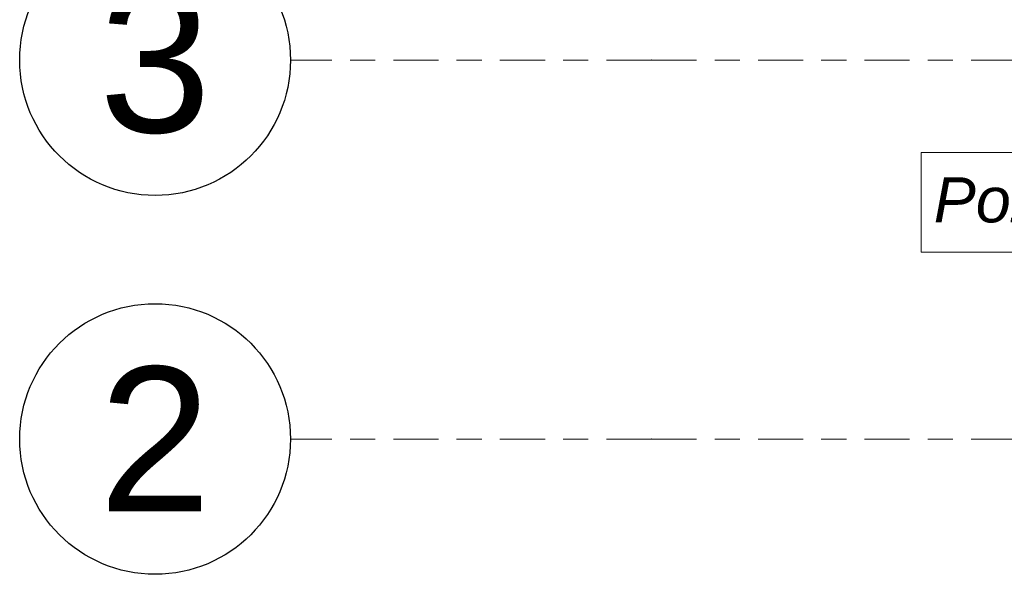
# Model space of a CAD drawing. Header units: millimetres. Extents: x 53458 to 226409, y -124561 to 60561.
# Tile 17 of 133: x 61395 to 64122, y -109918 to -108380. Entities that reach past the tile are written whole.
import ezdxf
from ezdxf.enums import TextEntityAlignment as Align

# ---------------------------------------------------------------- set-up
doc = ezdxf.new("R2010")
doc.units = ezdxf.units.MM
doc.linetypes.add('SIM-Wegliniec-11.03.2025-Parter$0$Przerywana podwójnie', pattern=[295, 125, -50, 70, -50])
doc.layers.add('_xref', color=250, linetype='Continuous')
for name, color, linetype, lineweight in [('SIM-Wegliniec-11.03.2025-Parter$0$Nowe_A-Konstrukcja Opis_Nr_pióra__58', 250, 'Continuous', 0), ('SIM-Wegliniec-11.03.2025-Parter$0$Nowe_A-Osi_Nr_pióra__20', 250, 'Continuous', 0), ('SIM-Wegliniec-11.03.2025-Parter$0$Nowe_A-Osi_Nr_pióra__25', 250, 'Continuous', 0), ('SIM-Wegliniec-11.03.2025-Parter$0$Nowe_A-Osi_Nr_pióra__6', 250, 'Continuous', 0)]:
    doc.layers.add(name, color=color, linetype=linetype, lineweight=lineweight)
doc.styles.add('SIM-Wegliniec-11.03.2025-Parter$0$STYL_AUTOMATYCZNY_1', font='arial.ttf')
doc.styles.add('SIM-Wegliniec-11.03.2025-Parter$0$STYL_AUTOMATYCZNY_3', font='arial.ttf')
doc.dimstyles.new('SIM-Wegliniec-11.03.2025-Parter$0$STYL_AUTOMATYCZNY__9', dxfattribs={"dimtxt": 0.18, "dimasz": 76, "dimexe": 0.18, "dimexo": 0.0625, "dimgap": 0, "dimtad": 0, "dimtih": 1, "dimtoh": 1, "dimdec": 4, "dimzin": 0, "dimdsep": 46, "dimcen": 0.09, "dimadec": 0, "dimazin": 0, "dimtfac": 1, "dimtdec": 4, "dimtmove": 0, "dimatfit": 3, "dimldrblk": 'SIM-Wegliniec-11.03.2025-Parter$0$ARROWHEAD_16', "dimfxl": 1, "dimtolj": 1, "dimtzin": 0, "dimarcsym": 0})

# ---------------------------------------------------------------- blocks, each defined once
blk = doc.blocks.new('SIM-Wegliniec-11.03.2025-Parter$0$ARROWHEAD_16')
at = {"linetype": 'Continuous', "lineweight": 0}
blk.add_hatch(color=0, dxfattribs=at).paths.add_polyline_path([(-0.9093, 0.525), (0, 0), (-0.9093, -0.525)])
at = {"color": 0, "linetype": 'Continuous', "lineweight": 0}
blk.add_line((0, 0), (-1, 0), dxfattribs=at)
blk = doc.blocks.new('SIM-Wegliniec-11.03.2025-Parter')
at = {"layer": 'SIM-Wegliniec-11.03.2025-Parter$0$Nowe_A-Konstrukcja Opis_Nr_pióra__58', "linetype": 'Continuous', "lineweight": 13, "flags": 128}
blk.add_lwpolyline([(63891.8, -108748.6), (64553.1, -108748.6), (64553.1, -109025), (63891.8, -109025)], close=True, dxfattribs=at)
at = {"layer": 'SIM-Wegliniec-11.03.2025-Parter$0$Nowe_A-Osi_Nr_pióra__20', "linetype": 'SIM-Wegliniec-11.03.2025-Parter$0$Przerywana podwójnie', "lineweight": 13}
for p, q in [((63144.7, -108492.6), (62144.7, -108492.6)), ((63144.7, -108492.6), (90961.9, -108492.6)), ((63144.7, -109542.6), (62144.7, -109542.6)), ((63144.7, -109542.6), (90961.9, -109542.6))]:
    blk.add_line(p, q, dxfattribs=at)
for p in [(63144.7, -108492.6), (63144.7, -108492.6), (63144.7, -109542.6), (63144.7, -109542.6)]:
    blk.add_point(p, dxfattribs=at)
at = {"layer": 'SIM-Wegliniec-11.03.2025-Parter$0$Nowe_A-Osi_Nr_pióra__25', "linetype": 'Continuous', "lineweight": 25}
for centre in [(61769.7, -108492.6), (61769.7, -109542.6)]:
    blk.add_circle(centre, 375, dxfattribs=at)
at = {"layer": 'SIM-Wegliniec-11.03.2025-Parter$0$Nowe_A-Konstrukcja Opis_Nr_pióra__58', "linetype": 'Continuous', "lineweight": 13, "insert": (64222.4, -108880.7), "char_height": 125, "attachment_point": 5, "rotation": 359.9999, "style": 'SIM-Wegliniec-11.03.2025-Parter$0$STYL_AUTOMATYCZNY_3'}
blk.add_mtext('\\A1;{\\pqc;\\fArial|b0|i1|c238|p0;\\W1.000000;Poz.\\fArial|b0|i1|c238|p0;\\W1.000000;5\\fArial|b0|i1|c238|p0;\\W1.000000;.1}', dxfattribs=at)
at = {"layer": 'SIM-Wegliniec-11.03.2025-Parter$0$Nowe_A-Osi_Nr_pióra__6', "lineweight": 13, "style": 'SIM-Wegliniec-11.03.2025-Parter$0$STYL_AUTOMATYCZNY_1'}
for s, p in [('3', (61769.7, -108292.6)), ('2', (61769.7, -109342.6))]:
    blk.add_text(s, height=400, dxfattribs=at).set_placement(p, align=Align.TOP_CENTER)
at = {"layer": 'SIM-Wegliniec-11.03.2025-Parter$0$Nowe_A-Konstrukcja Opis_Nr_pióra__58', "linetype": 'Continuous', "lineweight": 13, "annotation_type": 0, "has_hookline": 1, "hookline_direction": 1, "text_width": 574.1, "horizontal_direction": (1, -1e-06, 0)}
blk.add_leader([(65105.1, -108492.6), (64710.9, -108886.8), (64553.1, -108886.8)], dimstyle='SIM-Wegliniec-11.03.2025-Parter$0$STYL_AUTOMATYCZNY__9', dxfattribs=at)

msp = doc.modelspace()

# ---------------------------------------------------------------- block references
at = {"layer": '_xref'}
msp.add_blockref('SIM-Wegliniec-11.03.2025-Parter', (0, 0), dxfattribs=at)

doc.saveas('drawing.dxf')
